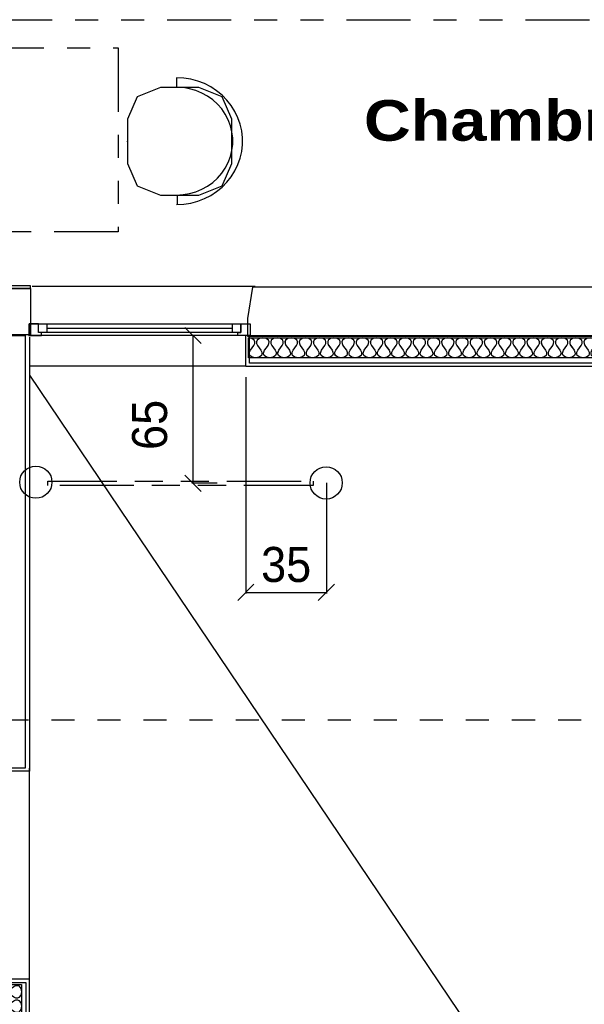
# Model space of a CAD drawing. Header units: millimetres. Extents: x -15 to 127, y -65 to 67.
# Tile 223 of 256: x 20.18 to 22.63, y 19.29 to 23.56. Entities that reach past the tile are written whole.
import ezdxf

# ---------------------------------------------------------------- set-up
doc = ezdxf.new("R2010")
doc.units = ezdxf.units.MM
doc.header["$MEASUREMENT"] = 0
for name, pattern in [('PC_DASH_1', [0.638889, 0.277778, -0.083333, 0.055556, -0.083333, 0.055556, -0.083333]), ('PC_DASH_3', [0.055556, 0.027778, -0.027778]), ('PC_DASH_5', [0.069444, 0.027778, -0.041667])]:
    doc.linetypes.add(name, pattern=pattern)
doc.layers.add('structure rdc', color=7, linetype='Continuous')
doc.styles.get("Standard").update_dxf_attribs({"font": 'BKANT.TTF'})

# ---------------------------------------------------------------- blocks, each defined once
blk = doc.blocks.new('PD_8871')
at = {"layer": 'structure rdc', "color": 0}
for points in [[(23.8836, -24.2133), (21.1943, -24.2133), (21.1943, -24.1254), (23.8836, -24.1254), (23.8836, -24.2133)], [(22.6531, -24.1364), (22.6509, -24.1426), (22.6514, -24.1501), (22.6551, -24.1591)], [(22.6617, -24.2105), (22.6471, -24.2133), (22.6325, -24.2105), (22.6222, -24.2023), (22.62, -24.1961), (22.6204, -24.1886), (22.6242, -24.1796), (22.6317, -24.1693), (22.6391, -24.1591), (22.6429, -24.1501), (22.6434, -24.1426), (22.6412, -24.1364), (22.6308, -24.1282), (22.6162, -24.1254), (22.6016, -24.1282), (22.5912, -24.1364), (22.589, -24.1426), (22.5895, -24.1501), (22.5933, -24.1591), (22.6007, -24.1693), (22.6082, -24.1796), (22.612, -24.1886), (22.6124, -24.1961), (22.6102, -24.2023), (22.5999, -24.2105), (22.5853, -24.2133), (22.5707, -24.2105), (22.5603, -24.2023), (22.5581, -24.1961), (22.5586, -24.1886), (22.5623, -24.1796), (22.5698, -24.1693), (22.5773, -24.1591), (22.581, -24.1501), (22.5815, -24.1426), (22.5793, -24.1364), (22.569, -24.1282), (22.5544, -24.1254), (22.5397, -24.1282), (22.5294, -24.1364), (22.5272, -24.1426), (22.5277, -24.1501), (22.5314, -24.1591), (22.5389, -24.1693), (22.5464, -24.1796), (22.5501, -24.1886), (22.5506, -24.1961), (22.5484, -24.2023), (22.5381, -24.2105), (22.5235, -24.2133), (22.5088, -24.2105), (22.4985, -24.2023), (22.4963, -24.1961), (22.4968, -24.1886), (22.5005, -24.1796), (22.508, -24.1693), (22.5155, -24.1591), (22.5192, -24.1501), (22.5197, -24.1426), (22.5175, -24.1364), (22.5072, -24.1282), (22.4926, -24.1254), (22.4779, -24.1282), (22.4676, -24.1364), (22.4654, -24.1426), (22.4659, -24.1501), (22.4696, -24.1591), (22.4771, -24.1693), (22.4846, -24.1796), (22.4883, -24.1886), (22.4888, -24.1961), (22.4866, -24.2023), (22.4763, -24.2105), (22.4616, -24.2133), (22.447, -24.2105), (22.4367, -24.2023), (22.4345, -24.1961), (22.435, -24.1886), (22.4387, -24.1796), (22.4462, -24.1693), (22.4537, -24.1591), (22.4574, -24.1501), (22.4579, -24.1426), (22.4557, -24.1364), (22.4454, -24.1282), (22.4307, -24.1254), (22.4161, -24.1282), (22.4058, -24.1364), (22.4036, -24.1426), (22.4041, -24.1501), (22.4078, -24.1591), (22.4153, -24.1693), (22.4228, -24.1796), (22.4265, -24.1886), (22.427, -24.1961), (22.4248, -24.2023), (22.4145, -24.2105), (22.3998, -24.2133), (22.3852, -24.2105), (22.3749, -24.2023), (22.3727, -24.1961), (22.3732, -24.1886), (22.3769, -24.1796), (22.3844, -24.1693), (22.3919, -24.1591), (22.3956, -24.1501), (22.3961, -24.1426), (22.3939, -24.1364), (22.3835, -24.1282), (22.3689, -24.1254), (22.3543, -24.1282), (22.344, -24.1364), (22.3418, -24.1426), (22.3422, -24.1501), (22.346, -24.1591), (22.3535, -24.1693), (22.3609, -24.1796), (22.3647, -24.1886), (22.3652, -24.1961), (22.363, -24.2023), (22.3526, -24.2105), (22.338, -24.2133), (22.3234, -24.2105), (22.313, -24.2023), (22.3108, -24.1961), (22.3113, -24.1886), (22.3151, -24.1796), (22.3225, -24.1693), (22.33, -24.1591), (22.3338, -24.1501), (22.3342, -24.1426), (22.332, -24.1364), (22.3217, -24.1282), (22.3071, -24.1254), (22.2925, -24.1282), (22.2821, -24.1364), (22.2799, -24.1426), (22.2804, -24.1501), (22.2841, -24.1591), (22.2916, -24.1693), (22.2991, -24.1796), (22.3028, -24.1886), (22.3033, -24.1961), (22.3011, -24.2023), (22.2908, -24.2105), (22.2762, -24.2133), (22.2615, -24.2105), (22.2512, -24.2023), (22.249, -24.1961), (22.2495, -24.1886), (22.2532, -24.1796), (22.2607, -24.1693), (22.2682, -24.1591), (22.2719, -24.1501), (22.2724, -24.1426), (22.2702, -24.1364), (22.2599, -24.1282), (22.2453, -24.1254), (22.2306, -24.1282), (22.2203, -24.1364), (22.2181, -24.1426), (22.2186, -24.1501), (22.2223, -24.1591), (22.2298, -24.1693), (22.2373, -24.1796), (22.241, -24.1886), (22.2415, -24.1961), (22.2393, -24.2023), (22.229, -24.2105), (22.2144, -24.2133), (22.1997, -24.2105), (22.1894, -24.2023), (22.1872, -24.1961), (22.1877, -24.1886), (22.1914, -24.1796), (22.1989, -24.1693), (22.2064, -24.1591), (22.2101, -24.1501), (22.2106, -24.1426), (22.2084, -24.1364), (22.1981, -24.1282), (22.1834, -24.1254), (22.1688, -24.1282), (22.1585, -24.1364), (22.1563, -24.1426), (22.1568, -24.1501), (22.1605, -24.1591), (22.168, -24.1693), (22.1755, -24.1796), (22.1792, -24.1886), (22.1797, -24.1961), (22.1775, -24.2023), (22.1672, -24.2105), (22.1525, -24.2133), (22.1379, -24.2105), (22.1276, -24.2023), (22.1254, -24.1961), (22.1259, -24.1886), (22.1296, -24.1796), (22.1371, -24.1693), (22.1446, -24.1591), (22.1483, -24.1501), (22.1488, -24.1426), (22.1466, -24.1364), (22.1363, -24.1282), (22.1216, -24.1254), (22.107, -24.1282), (22.0967, -24.1364), (22.0945, -24.1426), (22.095, -24.1501), (22.0987, -24.1591), (22.1062, -24.1693), (22.1137, -24.1796), (22.1174, -24.1886), (22.1179, -24.1961), (22.1157, -24.2023), (22.1053, -24.2105), (22.0907, -24.2133), (22.0761, -24.2105), (22.0658, -24.2023), (22.0636, -24.1961), (22.064, -24.1886), (22.0678, -24.1796), (22.0753, -24.1693), (22.0827, -24.1591), (22.0865, -24.1501), (22.087, -24.1426), (22.0848, -24.1364), (22.0744, -24.1282), (22.0598, -24.1254), (22.0452, -24.1282), (22.0348, -24.1364), (22.0326, -24.1426), (22.0331, -24.1501), (22.0369, -24.1591), (22.0443, -24.1693), (22.0518, -24.1796), (22.0556, -24.1886), (22.056, -24.1961), (22.0538, -24.2023), (22.0435, -24.2105), (22.0289, -24.2133), (22.0143, -24.2105), (22.0039, -24.2023), (22.0017, -24.1961), (22.0022, -24.1886), (22.0059, -24.1796), (22.0134, -24.1693), (22.0209, -24.1591), (22.0246, -24.1501), (22.0251, -24.1426), (22.0229, -24.1364), (22.0126, -24.1282), (21.998, -24.1254), (21.9833, -24.1282), (21.973, -24.1364), (21.9708, -24.1426), (21.9713, -24.1501), (21.975, -24.1591), (21.9825, -24.1693), (21.99, -24.1796), (21.9937, -24.1886), (21.9942, -24.1961), (21.992, -24.2023), (21.9817, -24.2105), (21.9671, -24.2133), (21.9524, -24.2105), (21.9421, -24.2023), (21.9399, -24.1961), (21.9404, -24.1886), (21.9441, -24.1796), (21.9516, -24.1693), (21.9591, -24.1591), (21.9628, -24.1501), (21.9633, -24.1426), (21.9611, -24.1364), (21.9508, -24.1282), (21.9362, -24.1254), (21.9215, -24.1282), (21.9112, -24.1364), (21.909, -24.1426), (21.9095, -24.1501), (21.9132, -24.1591), (21.9207, -24.1693), (21.9282, -24.1796), (21.9319, -24.1886), (21.9324, -24.1961), (21.9302, -24.2023), (21.9199, -24.2105), (21.9052, -24.2133), (21.8906, -24.2105), (21.8803, -24.2023), (21.8781, -24.1961), (21.8786, -24.1886), (21.8823, -24.1796), (21.8898, -24.1693), (21.8973, -24.1591), (21.901, -24.1501), (21.9015, -24.1426), (21.8993, -24.1364), (21.889, -24.1282), (21.8743, -24.1254), (21.8597, -24.1282), (21.8494, -24.1364), (21.8472, -24.1426), (21.8477, -24.1501), (21.8514, -24.1591), (21.8589, -24.1693), (21.8664, -24.1796), (21.8701, -24.1886), (21.8706, -24.1961), (21.8684, -24.2023), (21.8581, -24.2105), (21.8434, -24.2133), (21.8288, -24.2105), (21.8185, -24.2023), (21.8163, -24.1961), (21.8168, -24.1886), (21.8205, -24.1796), (21.828, -24.1693), (21.8355, -24.1591), (21.8392, -24.1501), (21.8397, -24.1426), (21.8375, -24.1364), (21.8271, -24.1282), (21.8125, -24.1254), (21.7979, -24.1282), (21.7876, -24.1364), (21.7854, -24.1426), (21.7858, -24.1501), (21.7896, -24.1591), (21.7971, -24.1693), (21.8045, -24.1796), (21.8083, -24.1886), (21.8088, -24.1961), (21.8066, -24.2023), (21.7962, -24.2105), (21.7816, -24.2133), (21.767, -24.2105), (21.7566, -24.2023), (21.7544, -24.1961), (21.7549, -24.1886), (21.7587, -24.1796), (21.7661, -24.1693), (21.7736, -24.1591), (21.7774, -24.1501), (21.7778, -24.1426), (21.7756, -24.1364), (21.7653, -24.1282), (21.7507, -24.1254), (21.7361, -24.1282), (21.7257, -24.1364), (21.7235, -24.1426), (21.724, -24.1501), (21.7277, -24.1591), (21.7352, -24.1693), (21.7427, -24.1796), (21.7464, -24.1886), (21.7469, -24.1961), (21.7447, -24.2023), (21.7344, -24.2105), (21.7198, -24.2133), (21.7051, -24.2105), (21.6948, -24.2023), (21.6926, -24.1961), (21.6931, -24.1886), (21.6968, -24.1796), (21.7043, -24.1693), (21.7118, -24.1591), (21.7155, -24.1501), (21.716, -24.1426), (21.7138, -24.1364), (21.7035, -24.1282), (21.6889, -24.1254), (21.6742, -24.1282), (21.6639, -24.1364), (21.6617, -24.1426), (21.6622, -24.1501), (21.6659, -24.1591), (21.6734, -24.1693), (21.6809, -24.1796), (21.6846, -24.1886), (21.6851, -24.1961), (21.6829, -24.2023), (21.6726, -24.2105), (21.658, -24.2133), (21.6433, -24.2105), (21.633, -24.2023), (21.6308, -24.1961), (21.6313, -24.1886), (21.635, -24.1796), (21.6425, -24.1693), (21.65, -24.1591), (21.6537, -24.1501), (21.6542, -24.1426), (21.652, -24.1364), (21.6417, -24.1282), (21.627, -24.1254), (21.6124, -24.1282), (21.6021, -24.1364), (21.5999, -24.1426), (21.6004, -24.1501), (21.6041, -24.1591), (21.6116, -24.1693), (21.6191, -24.1796), (21.6228, -24.1886), (21.6233, -24.1961), (21.6211, -24.2023), (21.6108, -24.2105), (21.5961, -24.2133), (21.5815, -24.2105), (21.5712, -24.2023), (21.569, -24.1961), (21.5695, -24.1886), (21.5732, -24.1796), (21.5807, -24.1693), (21.5882, -24.1591), (21.5919, -24.1501), (21.5924, -24.1426), (21.5902, -24.1364), (21.5798, -24.1282), (21.5652, -24.1254), (21.5506, -24.1282), (21.5403, -24.1364), (21.5381, -24.1426), (21.5386, -24.1501), (21.5423, -24.1591), (21.5498, -24.1693), (21.5573, -24.1796), (21.561, -24.1886), (21.5615, -24.1961), (21.5593, -24.2023), (21.5489, -24.2105), (21.5343, -24.2133), (21.5197, -24.2105), (21.5094, -24.2023), (21.5071, -24.1961), (21.5076, -24.1886), (21.5114, -24.1796), (21.5189, -24.1693), (21.5263, -24.1591), (21.5301, -24.1501), (21.5306, -24.1426), (21.5284, -24.1364), (21.518, -24.1282), (21.5034, -24.1254), (21.4888, -24.1282), (21.4784, -24.1364), (21.4762, -24.1426), (21.4767, -24.1501), (21.4804, -24.1591), (21.4879, -24.1693), (21.4954, -24.1796), (21.4991, -24.1886), (21.4996, -24.1961), (21.4974, -24.2023), (21.4871, -24.2105), (21.4725, -24.2133), (21.4579, -24.2105), (21.4475, -24.2023), (21.4453, -24.1961), (21.4458, -24.1886), (21.4495, -24.1796), (21.457, -24.1693), (21.4645, -24.1591), (21.4682, -24.1501), (21.4687, -24.1426), (21.4665, -24.1364), (21.4562, -24.1282), (21.4416, -24.1254), (21.4269, -24.1282), (21.4166, -24.1364), (21.4144, -24.1426), (21.4149, -24.1501), (21.4186, -24.1591), (21.4261, -24.1693), (21.4336, -24.1796), (21.4373, -24.1886), (21.4378, -24.1961), (21.4356, -24.2023), (21.4253, -24.2105), (21.4107, -24.2133), (21.396, -24.2105), (21.3857, -24.2023), (21.3835, -24.1961), (21.384, -24.1886), (21.3877, -24.1796), (21.3952, -24.1693), (21.4027, -24.1591), (21.4064, -24.1501), (21.4069, -24.1426), (21.4047, -24.1364), (21.3944, -24.1282), (21.3797, -24.1254), (21.3651, -24.1282), (21.3548, -24.1364), (21.3526, -24.1426), (21.3531, -24.1501), (21.3568, -24.1591), (21.3643, -24.1693), (21.3718, -24.1796), (21.3755, -24.1886), (21.376, -24.1961), (21.3738, -24.2023), (21.3635, -24.2105), (21.3488, -24.2133), (21.3342, -24.2105), (21.3239, -24.2023), (21.3217, -24.1961), (21.3222, -24.1886), (21.3259, -24.1796), (21.3334, -24.1693), (21.3409, -24.1591), (21.3446, -24.1501), (21.3451, -24.1426), (21.3429, -24.1364), (21.3326, -24.1282), (21.3179, -24.1254), (21.3033, -24.1282), (21.293, -24.1364), (21.2908, -24.1426), (21.2913, -24.1501), (21.295, -24.1591), (21.3025, -24.1693), (21.31, -24.1796), (21.3137, -24.1886), (21.3142, -24.1961), (21.312, -24.2023), (21.3016, -24.2105), (21.287, -24.2133), (21.2724, -24.2105), (21.2621, -24.2023), (21.2599, -24.1961), (21.2603, -24.1886), (21.2641, -24.1796), (21.2716, -24.1693), (21.279, -24.1591), (21.2828, -24.1501), (21.2833, -24.1426), (21.2811, -24.1364), (21.2707, -24.1282), (21.2561, -24.1254), (21.2415, -24.1282), (21.2311, -24.1364), (21.2289, -24.1426), (21.2294, -24.1501), (21.2332, -24.1591), (21.2406, -24.1693), (21.2481, -24.1796), (21.2519, -24.1886), (21.2523, -24.1961), (21.2501, -24.2023), (21.2398, -24.2105), (21.2252, -24.2133), (21.2106, -24.2105), (21.2002, -24.2023), (21.198, -24.1961), (21.1985, -24.1886), (21.2022, -24.1796), (21.2097, -24.1693), (21.2172, -24.1591), (21.2209, -24.1501), (21.2214, -24.1426), (21.2192, -24.1364), (21.2089, -24.1282), (21.1943, -24.1254)]]:
    blk.add_lwpolyline(points, dxfattribs=at)
blk = doc.blocks.new('PD_8872')
at = {"layer": 'structure rdc', "color": 0}
for p, q in [((21.1825, -24.2508), (21.1825, -24.1158)), ((23.9074, -24.2508), (21.1825, -24.2508))]:
    blk.add_line(p, q, dxfattribs=at)
blk = doc.blocks.new('PD_9334')
at = {"layer": 'structure rdc', "color": 0}
for p, q in [((20.9175, -24.0807), (20.988, -24.1512)), ((20.9527, -24.116), (20.9527, -24.7573)), ((20.988, -24.7926), (20.9175, -24.7221))]:
    blk.add_line(p, q, dxfattribs=at)
at = {"layer": 'structure rdc', "color": 0, "insert": (20.6882, -24.5039), "char_height": 0.152135, "width": 0.229306, "attachment_point": 2, "rotation": 90}
blk.add_mtext('{\\fHelvetica|b0|i0|c0|p0;\\W0.92;65}', dxfattribs=at)
blk = doc.blocks.new('PD_9335')
at = {"layer": 'structure rdc', "color": 0}
for p, q in [((21.1472, -25.2664), (21.2178, -25.1958)), ((21.5678, -25.1958), (21.4972, -25.2664)), ((21.1825, -25.2311), (21.5325, -25.2311))]:
    blk.add_line(p, q, dxfattribs=at)
at = {"layer": 'structure rdc', "color": 0, "insert": (21.3575, -25.0338), "char_height": 0.152135, "width": 0.229306, "attachment_point": 2}
blk.add_mtext('{\\fHelvetica|b0|i0|c0|p0;\\W0.92;35}', dxfattribs=at)
blk = doc.blocks.new('PD_4629')
at = {"layer": 'structure rdc', "color": 0}
for points in [[(20.5557, -3.9122), (20.5557, -3.8992), (20.905, -3.8992), (20.905, -3.9122), (20.5557, -3.9122)], [(20.5564, -4.1122), (20.5564, -3.9122), (20.9057, -3.9122), (20.9057, -4.1122), (20.5564, -4.1122)]]:
    blk.add_lwpolyline(points, dxfattribs=at)
blk = doc.blocks.new('PD_4631')
at = {"layer": 'structure rdc', "color": 0}
for p, q in [((20.9008, -4.1235), (20.9008, -6.0068)), ((20.9008, -6.0068), (20.7658, -6.0068))]:
    blk.add_line(p, q, dxfattribs=at)
blk = doc.blocks.new('PD_4637')
at = {"layer": 'structure rdc', "color": 0}
for points in [[(24.5421, -4.2133), (21.8528, -4.2133), (21.8528, -4.1254), (24.5421, -4.1254), (24.5421, -4.2133)], [(24.5421, -4.2133), (24.5275, -4.2105), (24.5172, -4.2023), (24.515, -4.1961), (24.5155, -4.1886), (24.5192, -4.1796), (24.5267, -4.1693), (24.5342, -4.1591), (24.5379, -4.1501), (24.5384, -4.1426), (24.5362, -4.1364), (24.5258, -4.1282), (24.5112, -4.1254), (24.4966, -4.1282), (24.4863, -4.1364), (24.4841, -4.1426), (24.4845, -4.1501), (24.4883, -4.1591), (24.4958, -4.1693), (24.5032, -4.1796), (24.507, -4.1886), (24.5075, -4.1961), (24.5053, -4.2023), (24.4949, -4.2105), (24.4803, -4.2133), (24.4657, -4.2105), (24.4553, -4.2023), (24.4531, -4.1961), (24.4536, -4.1886), (24.4574, -4.1796), (24.4648, -4.1693), (24.4723, -4.1591), (24.4761, -4.1501), (24.4765, -4.1426), (24.4743, -4.1364), (24.464, -4.1282), (24.4494, -4.1254), (24.4348, -4.1282), (24.4244, -4.1364), (24.4222, -4.1426), (24.4227, -4.1501), (24.4264, -4.1591), (24.4339, -4.1693), (24.4414, -4.1796), (24.4451, -4.1886), (24.4456, -4.1961), (24.4434, -4.2023), (24.4331, -4.2105), (24.4185, -4.2133), (24.4038, -4.2105), (24.3935, -4.2023), (24.3913, -4.1961), (24.3918, -4.1886), (24.3955, -4.1796), (24.403, -4.1693), (24.4105, -4.1591), (24.4142, -4.1501), (24.4147, -4.1426), (24.4125, -4.1364), (24.4022, -4.1282), (24.3876, -4.1254), (24.3729, -4.1282), (24.3626, -4.1364), (24.3604, -4.1426), (24.3609, -4.1501), (24.3646, -4.1591), (24.3721, -4.1693), (24.3796, -4.1796), (24.3833, -4.1886), (24.3838, -4.1961), (24.3816, -4.2023), (24.3713, -4.2105), (24.3567, -4.2133), (24.342, -4.2105), (24.3317, -4.2023), (24.3295, -4.1961), (24.33, -4.1886), (24.3337, -4.1796), (24.3412, -4.1693), (24.3487, -4.1591), (24.3524, -4.1501), (24.3529, -4.1426), (24.3507, -4.1364), (24.3404, -4.1282), (24.3257, -4.1254), (24.3111, -4.1282), (24.3008, -4.1364), (24.2986, -4.1426), (24.2991, -4.1501), (24.3028, -4.1591), (24.3103, -4.1693), (24.3178, -4.1796), (24.3215, -4.1886), (24.322, -4.1961), (24.3198, -4.2023), (24.3095, -4.2105), (24.2948, -4.2133), (24.2802, -4.2105), (24.2699, -4.2023), (24.2677, -4.1961), (24.2682, -4.1886), (24.2719, -4.1796), (24.2794, -4.1693), (24.2869, -4.1591), (24.2906, -4.1501), (24.2911, -4.1426), (24.2889, -4.1364), (24.2785, -4.1282), (24.2639, -4.1254), (24.2493, -4.1282), (24.239, -4.1364), (24.2368, -4.1426), (24.2373, -4.1501), (24.241, -4.1591), (24.2485, -4.1693), (24.256, -4.1796), (24.2597, -4.1886), (24.2602, -4.1961), (24.258, -4.2023), (24.2476, -4.2105), (24.233, -4.2133), (24.2184, -4.2105), (24.2081, -4.2023), (24.2058, -4.1961), (24.2063, -4.1886), (24.2101, -4.1796), (24.2176, -4.1693), (24.225, -4.1591), (24.2288, -4.1501), (24.2293, -4.1426), (24.2271, -4.1364), (24.2167, -4.1282), (24.2021, -4.1254), (24.1875, -4.1282), (24.1771, -4.1364), (24.1749, -4.1426), (24.1754, -4.1501), (24.1791, -4.1591), (24.1866, -4.1693), (24.1941, -4.1796), (24.1978, -4.1886), (24.1983, -4.1961), (24.1961, -4.2023), (24.1858, -4.2105), (24.1712, -4.2133), (24.1566, -4.2105), (24.1462, -4.2023), (24.144, -4.1961), (24.1445, -4.1886), (24.1482, -4.1796), (24.1557, -4.1693), (24.1632, -4.1591), (24.1669, -4.1501), (24.1674, -4.1426), (24.1652, -4.1364), (24.1549, -4.1282), (24.1403, -4.1254), (24.1256, -4.1282), (24.1153, -4.1364), (24.1131, -4.1426), (24.1136, -4.1501), (24.1173, -4.1591), (24.1248, -4.1693), (24.1323, -4.1796), (24.136, -4.1886), (24.1365, -4.1961), (24.1343, -4.2023), (24.124, -4.2105), (24.1094, -4.2133), (24.0947, -4.2105), (24.0844, -4.2023), (24.0822, -4.1961), (24.0827, -4.1886), (24.0864, -4.1796), (24.0939, -4.1693), (24.1014, -4.1591), (24.1051, -4.1501), (24.1056, -4.1426), (24.1034, -4.1364), (24.0931, -4.1282), (24.0784, -4.1254), (24.0638, -4.1282), (24.0535, -4.1364), (24.0513, -4.1426), (24.0518, -4.1501), (24.0555, -4.1591), (24.063, -4.1693), (24.0705, -4.1796), (24.0742, -4.1886), (24.0747, -4.1961), (24.0725, -4.2023), (24.0622, -4.2105), (24.0475, -4.2133), (24.0329, -4.2105), (24.0226, -4.2023), (24.0204, -4.1961), (24.0209, -4.1886), (24.0246, -4.1796), (24.0321, -4.1693), (24.0396, -4.1591), (24.0433, -4.1501), (24.0438, -4.1426), (24.0416, -4.1364), (24.0313, -4.1282), (24.0166, -4.1254), (24.002, -4.1282), (23.9917, -4.1364), (23.9895, -4.1426), (23.99, -4.1501), (23.9937, -4.1591), (24.0012, -4.1693), (24.0087, -4.1796), (24.0124, -4.1886), (24.0129, -4.1961), (24.0107, -4.2023), (24.0003, -4.2105), (23.9857, -4.2133), (23.9711, -4.2105), (23.9608, -4.2023), (23.9586, -4.1961), (23.959, -4.1886), (23.9628, -4.1796), (23.9703, -4.1693), (23.9777, -4.1591), (23.9815, -4.1501), (23.982, -4.1426), (23.9798, -4.1364), (23.9694, -4.1282), (23.9548, -4.1254), (23.9402, -4.1282), (23.9298, -4.1364), (23.9276, -4.1426), (23.9281, -4.1501), (23.9319, -4.1591), (23.9393, -4.1693), (23.9468, -4.1796), (23.9506, -4.1886), (23.951, -4.1961), (23.9488, -4.2023), (23.9385, -4.2105), (23.9239, -4.2133), (23.9093, -4.2105), (23.8989, -4.2023), (23.8967, -4.1961), (23.8972, -4.1886), (23.9009, -4.1796), (23.9084, -4.1693), (23.9159, -4.1591), (23.9196, -4.1501), (23.9201, -4.1426), (23.9179, -4.1364), (23.9076, -4.1282), (23.893, -4.1254), (23.8784, -4.1282), (23.868, -4.1364), (23.8658, -4.1426), (23.8663, -4.1501), (23.87, -4.1591), (23.8775, -4.1693), (23.885, -4.1796), (23.8887, -4.1886), (23.8892, -4.1961), (23.887, -4.2023), (23.8767, -4.2105), (23.8621, -4.2133), (23.8474, -4.2105), (23.8371, -4.2023), (23.8349, -4.1961), (23.8354, -4.1886), (23.8391, -4.1796), (23.8466, -4.1693), (23.8541, -4.1591), (23.8578, -4.1501), (23.8583, -4.1426), (23.8561, -4.1364), (23.8458, -4.1282), (23.8312, -4.1254), (23.8165, -4.1282), (23.8062, -4.1364), (23.804, -4.1426), (23.8045, -4.1501), (23.8082, -4.1591), (23.8157, -4.1693), (23.8232, -4.1796), (23.8269, -4.1886), (23.8274, -4.1961), (23.8252, -4.2023), (23.8149, -4.2105), (23.8002, -4.2133), (23.7856, -4.2105), (23.7753, -4.2023), (23.7731, -4.1961), (23.7736, -4.1886), (23.7773, -4.1796), (23.7848, -4.1693), (23.7923, -4.1591), (23.796, -4.1501), (23.7965, -4.1426), (23.7943, -4.1364), (23.784, -4.1282), (23.7693, -4.1254), (23.7547, -4.1282), (23.7444, -4.1364), (23.7422, -4.1426), (23.7427, -4.1501), (23.7464, -4.1591), (23.7539, -4.1693), (23.7614, -4.1796), (23.7651, -4.1886), (23.7656, -4.1961), (23.7634, -4.2023), (23.7531, -4.2105), (23.7384, -4.2133), (23.7238, -4.2105), (23.7135, -4.2023), (23.7113, -4.1961), (23.7118, -4.1886), (23.7155, -4.1796), (23.723, -4.1693), (23.7305, -4.1591), (23.7342, -4.1501), (23.7347, -4.1426), (23.7325, -4.1364), (23.7221, -4.1282), (23.7075, -4.1254), (23.6929, -4.1282), (23.6826, -4.1364), (23.6804, -4.1426), (23.6808, -4.1501), (23.6846, -4.1591), (23.6921, -4.1693), (23.6995, -4.1796), (23.7033, -4.1886), (23.7038, -4.1961), (23.7016, -4.2023), (23.6912, -4.2105), (23.6766, -4.2133), (23.662, -4.2105), (23.6516, -4.2023), (23.6494, -4.1961), (23.6499, -4.1886), (23.6537, -4.1796), (23.6611, -4.1693), (23.6686, -4.1591), (23.6724, -4.1501), (23.6728, -4.1426), (23.6706, -4.1364), (23.6603, -4.1282), (23.6457, -4.1254), (23.6311, -4.1282), (23.6207, -4.1364), (23.6185, -4.1426), (23.619, -4.1501), (23.6227, -4.1591), (23.6302, -4.1693), (23.6377, -4.1796), (23.6414, -4.1886), (23.6419, -4.1961), (23.6397, -4.2023), (23.6294, -4.2105), (23.6148, -4.2133), (23.6001, -4.2105), (23.5898, -4.2023), (23.5876, -4.1961), (23.5881, -4.1886), (23.5918, -4.1796), (23.5993, -4.1693), (23.6068, -4.1591), (23.6105, -4.1501), (23.611, -4.1426), (23.6088, -4.1364), (23.5985, -4.1282), (23.5839, -4.1254), (23.5692, -4.1282), (23.5589, -4.1364), (23.5567, -4.1426), (23.5572, -4.1501), (23.5609, -4.1591), (23.5684, -4.1693), (23.5759, -4.1796), (23.5796, -4.1886), (23.5801, -4.1961), (23.5779, -4.2023), (23.5676, -4.2105), (23.553, -4.2133), (23.5383, -4.2105), (23.528, -4.2023), (23.5258, -4.1961), (23.5263, -4.1886), (23.53, -4.1796), (23.5375, -4.1693), (23.545, -4.1591), (23.5487, -4.1501), (23.5492, -4.1426), (23.547, -4.1364), (23.5367, -4.1282), (23.522, -4.1254), (23.5074, -4.1282), (23.4971, -4.1364), (23.4949, -4.1426), (23.4954, -4.1501), (23.4991, -4.1591), (23.5066, -4.1693), (23.5141, -4.1796), (23.5178, -4.1886), (23.5183, -4.1961), (23.5161, -4.2023), (23.5058, -4.2105), (23.4911, -4.2133), (23.4765, -4.2105), (23.4662, -4.2023), (23.464, -4.1961), (23.4645, -4.1886), (23.4682, -4.1796), (23.4757, -4.1693), (23.4832, -4.1591), (23.4869, -4.1501), (23.4874, -4.1426), (23.4852, -4.1364), (23.4749, -4.1282), (23.4602, -4.1254), (23.4456, -4.1282), (23.4353, -4.1364), (23.4331, -4.1426), (23.4336, -4.1501), (23.4373, -4.1591), (23.4448, -4.1693), (23.4523, -4.1796), (23.456, -4.1886), (23.4565, -4.1961), (23.4543, -4.2023), (23.4439, -4.2105), (23.4293, -4.2133), (23.4147, -4.2105), (23.4044, -4.2023), (23.4022, -4.1961), (23.4026, -4.1886), (23.4064, -4.1796), (23.4139, -4.1693), (23.4213, -4.1591), (23.4251, -4.1501), (23.4256, -4.1426), (23.4234, -4.1364), (23.413, -4.1282), (23.3984, -4.1254), (23.3838, -4.1282), (23.3734, -4.1364), (23.3712, -4.1426), (23.3717, -4.1501), (23.3755, -4.1591), (23.3829, -4.1693), (23.3904, -4.1796), (23.3942, -4.1886), (23.3946, -4.1961), (23.3924, -4.2023), (23.3821, -4.2105), (23.3675, -4.2133), (23.3529, -4.2105), (23.3425, -4.2023), (23.3403, -4.1961), (23.3408, -4.1886), (23.3445, -4.1796), (23.352, -4.1693), (23.3595, -4.1591), (23.3632, -4.1501), (23.3637, -4.1426), (23.3615, -4.1364), (23.3512, -4.1282), (23.3366, -4.1254), (23.3219, -4.1282), (23.3116, -4.1364), (23.3094, -4.1426), (23.3099, -4.1501), (23.3136, -4.1591), (23.3211, -4.1693), (23.3286, -4.1796), (23.3323, -4.1886), (23.3328, -4.1961), (23.3306, -4.2023), (23.3203, -4.2105), (23.3057, -4.2133), (23.291, -4.2105), (23.2807, -4.2023), (23.2785, -4.1961), (23.279, -4.1886), (23.2827, -4.1796), (23.2902, -4.1693), (23.2977, -4.1591), (23.3014, -4.1501), (23.3019, -4.1426), (23.2997, -4.1364), (23.2894, -4.1282), (23.2748, -4.1254), (23.2601, -4.1282), (23.2498, -4.1364), (23.2476, -4.1426), (23.2481, -4.1501), (23.2518, -4.1591), (23.2593, -4.1693), (23.2668, -4.1796), (23.2705, -4.1886), (23.271, -4.1961), (23.2688, -4.2023), (23.2585, -4.2105), (23.2438, -4.2133), (23.2292, -4.2105), (23.2189, -4.2023), (23.2167, -4.1961), (23.2172, -4.1886), (23.2209, -4.1796), (23.2284, -4.1693), (23.2359, -4.1591), (23.2396, -4.1501), (23.2401, -4.1426), (23.2379, -4.1364), (23.2276, -4.1282), (23.2129, -4.1254), (23.1983, -4.1282), (23.188, -4.1364), (23.1858, -4.1426), (23.1863, -4.1501), (23.19, -4.1591), (23.1975, -4.1693), (23.205, -4.1796), (23.2087, -4.1886), (23.2092, -4.1961), (23.207, -4.2023), (23.1967, -4.2105), (23.182, -4.2133), (23.1674, -4.2105), (23.1571, -4.2023), (23.1549, -4.1961), (23.1554, -4.1886), (23.1591, -4.1796), (23.1666, -4.1693), (23.1741, -4.1591), (23.1778, -4.1501), (23.1783, -4.1426), (23.1761, -4.1364), (23.1657, -4.1282), (23.1511, -4.1254), (23.1365, -4.1282), (23.1262, -4.1364), (23.124, -4.1426), (23.1244, -4.1501), (23.1282, -4.1591), (23.1357, -4.1693), (23.1431, -4.1796), (23.1469, -4.1886), (23.1474, -4.1961), (23.1452, -4.2023), (23.1348, -4.2105), (23.1202, -4.2133), (23.1056, -4.2105), (23.0952, -4.2023), (23.093, -4.1961), (23.0935, -4.1886), (23.0973, -4.1796), (23.1047, -4.1693), (23.1122, -4.1591), (23.116, -4.1501), (23.1164, -4.1426), (23.1142, -4.1364), (23.1039, -4.1282), (23.0893, -4.1254), (23.0747, -4.1282), (23.0643, -4.1364), (23.0621, -4.1426), (23.0626, -4.1501), (23.0663, -4.1591), (23.0738, -4.1693), (23.0813, -4.1796), (23.085, -4.1886), (23.0855, -4.1961), (23.0833, -4.2023), (23.073, -4.2105), (23.0584, -4.2133), (23.0437, -4.2105), (23.0334, -4.2023), (23.0312, -4.1961), (23.0317, -4.1886), (23.0354, -4.1796), (23.0429, -4.1693), (23.0504, -4.1591), (23.0541, -4.1501), (23.0546, -4.1426), (23.0524, -4.1364), (23.0421, -4.1282), (23.0275, -4.1254), (23.0128, -4.1282), (23.0025, -4.1364), (23.0003, -4.1426), (23.0008, -4.1501), (23.0045, -4.1591), (23.012, -4.1693), (23.0195, -4.1796), (23.0232, -4.1886), (23.0237, -4.1961), (23.0215, -4.2023), (23.0112, -4.2105), (22.9966, -4.2133), (22.9819, -4.2105), (22.9716, -4.2023), (22.9694, -4.1961), (22.9699, -4.1886), (22.9736, -4.1796), (22.9811, -4.1693), (22.9886, -4.1591), (22.9923, -4.1501), (22.9928, -4.1426), (22.9906, -4.1364), (22.9803, -4.1282), (22.9656, -4.1254), (22.951, -4.1282), (22.9407, -4.1364), (22.9385, -4.1426), (22.939, -4.1501), (22.9427, -4.1591), (22.9502, -4.1693), (22.9577, -4.1796), (22.9614, -4.1886), (22.9619, -4.1961), (22.9597, -4.2023), (22.9494, -4.2105), (22.9347, -4.2133), (22.9201, -4.2105), (22.9098, -4.2023), (22.9076, -4.1961), (22.9081, -4.1886), (22.9118, -4.1796), (22.9193, -4.1693), (22.9268, -4.1591), (22.9305, -4.1501), (22.931, -4.1426), (22.9288, -4.1364), (22.9185, -4.1282), (22.9038, -4.1254), (22.8892, -4.1282), (22.8789, -4.1364), (22.8767, -4.1426), (22.8772, -4.1501), (22.8809, -4.1591), (22.8884, -4.1693), (22.8959, -4.1796), (22.8996, -4.1886), (22.9001, -4.1961), (22.8979, -4.2023), (22.8875, -4.2105), (22.8729, -4.2133), (22.8583, -4.2105), (22.848, -4.2023), (22.8458, -4.1961), (22.8462, -4.1886), (22.85, -4.1796), (22.8575, -4.1693), (22.8649, -4.1591), (22.8687, -4.1501), (22.8692, -4.1426), (22.867, -4.1364), (22.8566, -4.1282), (22.842, -4.1254), (22.8274, -4.1282), (22.817, -4.1364), (22.8148, -4.1426), (22.8153, -4.1501), (22.8191, -4.1591), (22.8265, -4.1693), (22.834, -4.1796), (22.8378, -4.1886), (22.8382, -4.1961), (22.836, -4.2023), (22.8257, -4.2105), (22.8111, -4.2133), (22.7965, -4.2105), (22.7861, -4.2023), (22.7839, -4.1961), (22.7844, -4.1886), (22.7881, -4.1796), (22.7956, -4.1693), (22.8031, -4.1591), (22.8068, -4.1501), (22.8073, -4.1426), (22.8051, -4.1364), (22.7948, -4.1282), (22.7802, -4.1254), (22.7655, -4.1282), (22.7552, -4.1364), (22.753, -4.1426), (22.7535, -4.1501), (22.7572, -4.1591), (22.7647, -4.1693), (22.7722, -4.1796), (22.7759, -4.1886), (22.7764, -4.1961), (22.7742, -4.2023), (22.7639, -4.2105), (22.7493, -4.2133), (22.7346, -4.2105), (22.7243, -4.2023), (22.7221, -4.1961), (22.7226, -4.1886), (22.7263, -4.1796), (22.7338, -4.1693), (22.7413, -4.1591), (22.745, -4.1501), (22.7455, -4.1426), (22.7433, -4.1364), (22.733, -4.1282), (22.7184, -4.1254), (22.7037, -4.1282), (22.6934, -4.1364), (22.6912, -4.1426), (22.6917, -4.1501), (22.6954, -4.1591), (22.7029, -4.1693), (22.7104, -4.1796), (22.7141, -4.1886), (22.7146, -4.1961), (22.7124, -4.2023), (22.7021, -4.2105), (22.6874, -4.2133), (22.6728, -4.2105), (22.6625, -4.2023), (22.6603, -4.1961), (22.6608, -4.1886), (22.6645, -4.1796), (22.672, -4.1693), (22.6795, -4.1591), (22.6832, -4.1501), (22.6837, -4.1426), (22.6815, -4.1364), (22.6712, -4.1282), (22.6565, -4.1254), (22.6419, -4.1282), (22.6316, -4.1364), (22.6294, -4.1426), (22.6299, -4.1501), (22.6336, -4.1591), (22.6411, -4.1693), (22.6486, -4.1796), (22.6523, -4.1886), (22.6528, -4.1961), (22.6506, -4.2023), (22.6402, -4.2105), (22.6256, -4.2133), (22.611, -4.2105), (22.6007, -4.2023), (22.5985, -4.1961), (22.599, -4.1886), (22.6027, -4.1796), (22.6102, -4.1693), (22.6177, -4.1591), (22.6214, -4.1501), (22.6219, -4.1426), (22.6197, -4.1364), (22.6093, -4.1282), (22.5947, -4.1254), (22.5801, -4.1282), (22.5698, -4.1364), (22.5676, -4.1426), (22.568, -4.1501), (22.5718, -4.1591), (22.5793, -4.1693), (22.5867, -4.1796), (22.5905, -4.1886), (22.591, -4.1961), (22.5888, -4.2023), (22.5784, -4.2105), (22.5638, -4.2133), (22.5492, -4.2105), (22.5388, -4.2023), (22.5366, -4.1961), (22.5371, -4.1886), (22.5409, -4.1796), (22.5483, -4.1693), (22.5558, -4.1591), (22.5596, -4.1501), (22.56, -4.1426), (22.5578, -4.1364), (22.5475, -4.1282), (22.5329, -4.1254), (22.5183, -4.1282), (22.5079, -4.1364), (22.5057, -4.1426), (22.5062, -4.1501), (22.5099, -4.1591), (22.5174, -4.1693), (22.5249, -4.1796), (22.5286, -4.1886), (22.5291, -4.1961), (22.5269, -4.2023), (22.5166, -4.2105), (22.502, -4.2133), (22.4873, -4.2105), (22.477, -4.2023), (22.4748, -4.1961), (22.4753, -4.1886), (22.479, -4.1796), (22.4865, -4.1693), (22.494, -4.1591), (22.4977, -4.1501), (22.4982, -4.1426), (22.496, -4.1364), (22.4857, -4.1282), (22.4711, -4.1254), (22.4564, -4.1282), (22.4461, -4.1364), (22.4439, -4.1426), (22.4444, -4.1501), (22.4481, -4.1591), (22.4556, -4.1693), (22.4631, -4.1796), (22.4668, -4.1886), (22.4673, -4.1961), (22.4651, -4.2023), (22.4548, -4.2105), (22.4402, -4.2133), (22.4255, -4.2105), (22.4152, -4.2023), (22.413, -4.1961), (22.4135, -4.1886), (22.4172, -4.1796), (22.4247, -4.1693), (22.4322, -4.1591), (22.4359, -4.1501), (22.4364, -4.1426), (22.4342, -4.1364), (22.4239, -4.1282), (22.4092, -4.1254), (22.3946, -4.1282), (22.3843, -4.1364), (22.3821, -4.1426), (22.3826, -4.1501), (22.3863, -4.1591), (22.3938, -4.1693), (22.4013, -4.1796), (22.405, -4.1886), (22.4055, -4.1961), (22.4033, -4.2023), (22.393, -4.2105), (22.3783, -4.2133), (22.3637, -4.2105), (22.3534, -4.2023), (22.3512, -4.1961), (22.3517, -4.1886), (22.3554, -4.1796), (22.3629, -4.1693), (22.3704, -4.1591), (22.3741, -4.1501), (22.3746, -4.1426), (22.3724, -4.1364), (22.362, -4.1282), (22.3474, -4.1254), (22.3328, -4.1282), (22.3225, -4.1364), (22.3203, -4.1426), (22.3208, -4.1501), (22.3245, -4.1591), (22.332, -4.1693), (22.3395, -4.1796), (22.3432, -4.1886), (22.3437, -4.1961), (22.3415, -4.2023), (22.3311, -4.2105), (22.3165, -4.2133), (22.3019, -4.2105), (22.2916, -4.2023), (22.2893, -4.1961), (22.2898, -4.1886), (22.2936, -4.1796), (22.3011, -4.1693), (22.3085, -4.1591), (22.3123, -4.1501), (22.3128, -4.1426), (22.3105, -4.1364), (22.3002, -4.1282), (22.2856, -4.1254), (22.271, -4.1282), (22.2606, -4.1364), (22.2584, -4.1426), (22.2589, -4.1501), (22.2626, -4.1591), (22.2701, -4.1693), (22.2776, -4.1796), (22.2813, -4.1886), (22.2818, -4.1961), (22.2796, -4.2023), (22.2693, -4.2105), (22.2547, -4.2133), (22.2401, -4.2105), (22.2297, -4.2023), (22.2275, -4.1961), (22.228, -4.1886), (22.2317, -4.1796), (22.2392, -4.1693), (22.2467, -4.1591), (22.2504, -4.1501), (22.2509, -4.1426), (22.2487, -4.1364), (22.2384, -4.1282), (22.2238, -4.1254), (22.2091, -4.1282), (22.1988, -4.1364), (22.1966, -4.1426), (22.1971, -4.1501), (22.2008, -4.1591), (22.2083, -4.1693), (22.2158, -4.1796), (22.2195, -4.1886), (22.22, -4.1961), (22.2178, -4.2023), (22.2075, -4.2105), (22.1929, -4.2133), (22.1782, -4.2105), (22.1679, -4.2023), (22.1657, -4.1961), (22.1662, -4.1886), (22.1699, -4.1796), (22.1774, -4.1693), (22.1849, -4.1591), (22.1886, -4.1501), (22.1891, -4.1426), (22.1869, -4.1364), (22.1766, -4.1282), (22.1619, -4.1254), (22.1473, -4.1282), (22.137, -4.1364), (22.1348, -4.1426), (22.1353, -4.1501), (22.139, -4.1591), (22.1465, -4.1693), (22.154, -4.1796), (22.1577, -4.1886), (22.1582, -4.1961), (22.156, -4.2023), (22.1457, -4.2105), (22.131, -4.2133), (22.1164, -4.2105), (22.1061, -4.2023), (22.1039, -4.1961), (22.1044, -4.1886), (22.1081, -4.1796), (22.1156, -4.1693), (22.1231, -4.1591), (22.1268, -4.1501), (22.1273, -4.1426), (22.1251, -4.1364), (22.1148, -4.1282), (22.1001, -4.1254), (22.0855, -4.1282), (22.0752, -4.1364), (22.073, -4.1426), (22.0735, -4.1501), (22.0772, -4.1591), (22.0847, -4.1693), (22.0922, -4.1796), (22.0959, -4.1886), (22.0964, -4.1961), (22.0942, -4.2023), (22.0838, -4.2105), (22.0692, -4.2133), (22.0546, -4.2105), (22.0443, -4.2023), (22.0421, -4.1961), (22.0425, -4.1886), (22.0463, -4.1796), (22.0538, -4.1693), (22.0612, -4.1591), (22.065, -4.1501), (22.0655, -4.1426), (22.0633, -4.1364), (22.0529, -4.1282), (22.0383, -4.1254), (22.0237, -4.1282), (22.0133, -4.1364), (22.0111, -4.1426), (22.0116, -4.1501), (22.0154, -4.1591), (22.0228, -4.1693), (22.0303, -4.1796), (22.0341, -4.1886), (22.0345, -4.1961), (22.0323, -4.2023), (22.022, -4.2105), (22.0074, -4.2133), (21.9928, -4.2105), (21.9824, -4.2023), (21.9802, -4.1961), (21.9807, -4.1886), (21.9844, -4.1796), (21.9919, -4.1693), (21.9994, -4.1591), (22.0031, -4.1501), (22.0036, -4.1426), (22.0014, -4.1364), (21.9911, -4.1282), (21.9765, -4.1254), (21.9619, -4.1282), (21.9515, -4.1364), (21.9493, -4.1426), (21.9498, -4.1501), (21.9535, -4.1591), (21.961, -4.1693), (21.9685, -4.1796), (21.9722, -4.1886), (21.9727, -4.1961), (21.9705, -4.2023), (21.9602, -4.2105), (21.9456, -4.2133), (21.9309, -4.2105), (21.9206, -4.2023), (21.9184, -4.1961), (21.9189, -4.1886), (21.9226, -4.1796), (21.9301, -4.1693), (21.9376, -4.1591), (21.9413, -4.1501), (21.9418, -4.1426), (21.9396, -4.1364), (21.9293, -4.1282), (21.9147, -4.1254), (21.9, -4.1282), (21.8897, -4.1364), (21.8875, -4.1426), (21.888, -4.1501), (21.8917, -4.1591), (21.8992, -4.1693), (21.9067, -4.1796), (21.9104, -4.1886), (21.9109, -4.1961), (21.9087, -4.2023), (21.8984, -4.2105), (21.8837, -4.2133), (21.8691, -4.2105), (21.8588, -4.2023), (21.8566, -4.1961), (21.8571, -4.1886), (21.8608, -4.1796), (21.8683, -4.1693), (21.8758, -4.1591), (21.8795, -4.1501), (21.88, -4.1426), (21.8778, -4.1364), (21.8675, -4.1282), (21.8528, -4.1254)]]:
    blk.add_lwpolyline(points, dxfattribs=at)
blk = doc.blocks.new('PD_4638')
at = {"layer": 'structure rdc', "color": 0}
for p, q in [((21.841, -4.2508), (21.841, -4.1158)), ((24.5659, -4.1158), (24.5659, -4.2508)), ((24.5659, -4.2508), (21.841, -4.2508))]:
    blk.add_line(p, q, dxfattribs=at)
blk = doc.blocks.new('PD_4636')
at = {"layer": 'structure rdc', "color": 0}
blk.add_lwpolyline([(21.8575, -4.2362), (21.8575, -4.1162), (24.5513, -4.1162), (24.5513, -4.2362), (21.8575, -4.2362)], dxfattribs=at)
at = {"layer": 'structure rdc'}
for name in ['PD_4638', 'PD_4637']:
    blk.add_blockref(name, (0, 0), dxfattribs=at)
blk = doc.blocks.new('PD_4657')
at = {"layer": 'structure rdc', "color": 0}
for p, q in [((20.9769, -4.0839), (21.783, -4.0839)), ((21.783, -4.1022), (20.9769, -4.1022))]:
    blk.add_line(p, q, dxfattribs=at)
for points in [[(21.86, -4.116), (20.9, -4.116), (20.9, -4.0656), (21.86, -4.0656), (21.86, -4.116)], [(20.9, -4.0656), (20.9, -4.116), (20.9543, -4.116), (20.9543, -4.1022), (20.9407, -4.1022), (20.9407, -4.0656), (20.9, -4.0656)], [(20.9769, -4.1022), (20.9407, -4.1022), (20.9407, -4.0656), (20.9769, -4.0656), (20.9769, -4.1022)], [(21.8192, -4.1022), (21.783, -4.1022), (21.783, -4.0656), (21.8192, -4.0656), (21.8192, -4.1022)], [(21.86, -4.0656), (21.86, -4.116), (21.8056, -4.116), (21.8056, -4.1022), (21.8192, -4.1022), (21.8192, -4.0656), (21.86, -4.0656)]]:
    blk.add_lwpolyline(points, dxfattribs=at)
blk.add_point((20.9, -4.116), dxfattribs=at)
blk = doc.blocks.new('PD_4868')
at = {"layer": 'structure rdc', "color": 0}
for points in [[(20.8663, -6.9336), (20.8663, -7.216), (20.7796, -7.216), (20.7796, -6.9336), (20.8663, -6.9336)], [(20.7796, -6.9336), (20.7823, -6.9485), (20.7905, -6.9589), (20.7966, -6.9612), (20.804, -6.9607), (20.8128, -6.9569), (20.823, -6.9493), (20.8331, -6.9417), (20.8419, -6.9379), (20.8494, -6.9374), (20.8555, -6.9396), (20.8636, -6.9501), (20.8663, -6.965), (20.8636, -6.9798), (20.8555, -6.9903), (20.8494, -6.9926), (20.8419, -6.9921), (20.8331, -6.9883), (20.823, -6.9807), (20.8128, -6.9731), (20.804, -6.9693), (20.7966, -6.9688), (20.7905, -6.971), (20.7823, -6.9815), (20.7796, -6.9964), (20.7823, -7.0112), (20.7905, -7.0217), (20.7966, -7.0239), (20.804, -7.0234), (20.8128, -7.0197), (20.823, -7.012), (20.8331, -7.0044), (20.8419, -7.0007), (20.8494, -7.0002), (20.8555, -7.0024), (20.8636, -7.0129), (20.8663, -7.0277), (20.8636, -7.0426), (20.8555, -7.0531), (20.8494, -7.0553), (20.8419, -7.0548), (20.8331, -7.051), (20.823, -7.0434), (20.8128, -7.0358), (20.804, -7.032), (20.7966, -7.0315), (20.7905, -7.0338), (20.7823, -7.0443), (20.7796, -7.0591), (20.7823, -7.074), (20.7905, -7.0845), (20.7966, -7.0867), (20.804, -7.0862), (20.8128, -7.0824), (20.823, -7.0748), (20.8331, -7.0672), (20.8419, -7.0634), (20.8494, -7.0629), (20.8555, -7.0652), (20.8636, -7.0756), (20.8663, -7.0905), (20.8636, -7.1053), (20.8555, -7.1158), (20.8494, -7.1181), (20.8419, -7.1176), (20.8331, -7.1138), (20.823, -7.1062), (20.8128, -7.0986), (20.804, -7.0948), (20.7966, -7.0943), (20.7905, -7.0965), (20.7823, -7.107), (20.7796, -7.1219), (20.7823, -7.1367), (20.7905, -7.1472), (20.7966, -7.1494), (20.804, -7.1489), (20.8128, -7.1452), (20.823, -7.1376), (20.8331, -7.13), (20.8419, -7.1262), (20.8494, -7.1257), (20.8555, -7.1279), (20.8636, -7.1384), (20.8663, -7.1533), (20.8636, -7.1681), (20.8555, -7.1786), (20.8494, -7.1808), (20.8419, -7.1803), (20.8331, -7.1765), (20.823, -7.1689), (20.8128, -7.1613), (20.804, -7.1576), (20.7966, -7.1571), (20.7905, -7.1593), (20.7823, -7.1698), (20.7796, -7.1846), (20.7823, -7.1995), (20.7905, -7.21), (20.7966, -7.2122), (20.804, -7.2117), (20.8128, -7.2079), (20.823, -7.2003), (20.8331, -7.1927), (20.8419, -7.1889), (20.8494, -7.1884), (20.8555, -7.1907), (20.8636, -7.2012), (20.8663, -7.216)]]:
    blk.add_lwpolyline(points, dxfattribs=at)
blk = doc.blocks.new('PD_4867')
at = {"layer": 'structure rdc', "color": 0}
for points in [[(20.8849, -7.2247), (20.7649, -7.2247), (20.7649, -6.9247), (20.8849, -6.9247), (20.8849, -7.2247)], [(20.7659, -7.2398), (20.9009, -7.2398), (20.9009, -6.9098), (20.7659, -6.9098)]]:
    blk.add_lwpolyline(points, dxfattribs=at)
at = {"layer": 'structure rdc'}
blk.add_blockref('PD_4868', (0, 0), dxfattribs=at)

msp = doc.modelspace()

# ---------------------------------------------------------------- linework, layer by layer
at = {"layer": 'structure rdc', "color": 0, "linetype": 'PC_DASH_1'}
for p, q in [((1.3761, 23.5606), (55.1656, 23.5606)), ((20.8603, 23.308), (20.8603, 23.2669)), ((20.8646, 22.7593), (20.8646, 22.7983))]:
    msp.add_line(p, q, dxfattribs=at)
at = {"layer": 'structure rdc', "color": 0}
for p, q in [((21.2015, 22.4027), (20.2329, 22.4027)), ((21.2015, 22.4027), (20.2329, 22.4027)), ((20.0826, 22.1897), (20.2026, 22.1897)), ((20.2026, 22.1897), (20.2026, 20.5213)), ((20.2974, 22.2214), (21.1035, 22.2214)), ((21.1035, 22.2031), (20.2974, 22.2031)), ((21.1755, 22.1893), (20.9268, 22.1893)), ((20.2213, 22.1818), (20.2213, 20.5213)), ((21.1615, 22.0565), (20.2213, 22.0565)), ((21.1615, 22.0565), (20.2213, 22.0565)), ((20.2213, 22.0175), (23.7957, 16.7217)), ((21.1615, 22.0081), (21.1615, 21.0692)), ((21.0374, 21.5479), (20.9268, 21.5479)), ((21.5115, 21.5496), (21.5115, 21.0692)), ((20.2207, 20.3116), (20.2207, 19.3964))]:
    msp.add_line(p, q, dxfattribs=at)
at = {"layer": 'structure rdc', "color": 0, "linetype": 'PC_DASH_5'}
msp.add_line((0.9175, 20.5213), (53.5424, 20.5213), dxfattribs=at)
at = {"layer": 'structure rdc', "color": 0, "linetype": 'PC_DASH_1'}
for points in [[(20.0071, 22.639), (20.0071, 23.439), (20.6071, 23.439), (20.6071, 22.639), (20.0071, 22.639)], [(20.861, 22.7583), (20.8921, 22.7599), (20.9227, 22.7647), (20.9526, 22.7727), (20.9815, 22.7837), (21.0089, 22.7977), (21.0346, 22.8144), (21.0583, 22.8336), (21.0796, 22.8553), (21.0984, 22.879), (21.1144, 22.9045), (21.1275, 22.9315), (21.1374, 22.9597), (21.144, 22.9888), (21.1474, 23.0184), (21.1474, 23.0482), (21.144, 23.0778), (21.1374, 23.1069), (21.1275, 23.1351), (21.1144, 23.1621), (21.0984, 23.1876), (21.0796, 23.2113), (21.0583, 23.2329), (21.0346, 23.2522), (21.0089, 23.2689), (20.9815, 23.2829), (20.9526, 23.2939), (20.9227, 23.3018), (20.8921, 23.3067), (20.861, 23.3083)], [(21.1008, 22.9358), (21.1008, 23.1285), (21.0588, 23.2258), (20.9574, 23.266), (20.7912, 23.266), (20.6898, 23.2258), (20.6478, 23.1285), (20.6478, 22.9358), (20.6898, 22.8386), (20.7912, 22.7983), (20.9574, 22.7983), (21.0588, 22.8386), (21.1008, 22.9358)], [(20.8611, 22.7994), (20.8894, 22.801), (20.9173, 22.8057), (20.9445, 22.8135), (20.9705, 22.8243), (20.9951, 22.8379), (21.0179, 22.8541), (21.0385, 22.8728), (21.0567, 22.8936), (21.0723, 22.9163), (21.085, 22.9406), (21.0947, 22.9662), (21.1013, 22.9927), (21.1046, 23.0197), (21.1046, 23.0469), (21.1013, 23.0739), (21.0947, 23.1003), (21.085, 23.1259), (21.0723, 23.1502), (21.0567, 23.1729), (21.0385, 23.1938), (21.0179, 23.2124), (20.9951, 23.2287), (20.9705, 23.2423), (20.9445, 23.253), (20.9173, 23.2608), (20.8894, 23.2655), (20.8611, 23.2671)], [(21.4534, 21.5577), (21.4534, 21.5377), (20.3013, 21.5377), (20.3013, 21.5577), (21.4534, 21.5577)]]:
    msp.add_lwpolyline(points, dxfattribs=at)
at = {"layer": 'structure rdc', "color": 0}
for points in [[(19.8762, 22.3931), (19.8762, 22.4061), (20.2255, 22.4061), (20.2255, 22.3931), (19.8762, 22.3931)], [(23.8715, 22.187), (23.8715, 22.2639), (23.8496, 22.4), (21.191, 22.4), (21.1691, 22.2639), (21.1691, 22.187), (23.8715, 22.187)], [(23.8715, 22.187), (23.8715, 22.2639), (23.8496, 22.4), (21.191, 22.4), (21.1691, 22.2639), (21.1691, 22.187), (23.8715, 22.187)], [(19.8769, 22.1931), (19.8769, 22.3931), (20.2262, 22.3931), (20.2262, 22.1931), (19.8769, 22.1931)], [(21.1805, 22.1893), (20.2205, 22.1893), (20.2205, 22.2397), (21.1805, 22.2397), (21.1805, 22.1893)], [(20.2205, 22.2397), (20.2205, 22.1893), (20.2748, 22.1893), (20.2748, 22.2031), (20.2612, 22.2031), (20.2612, 22.2397), (20.2205, 22.2397)], [(20.2974, 22.2031), (20.2612, 22.2031), (20.2612, 22.2397), (20.2974, 22.2397), (20.2974, 22.2031)], [(21.1397, 22.2031), (21.1035, 22.2031), (21.1035, 22.2397), (21.1397, 22.2397), (21.1397, 22.2031)], [(21.1805, 22.2397), (21.1805, 22.1893), (21.1261, 22.1893), (21.1261, 22.2031), (21.1397, 22.2031), (21.1397, 22.2397), (21.1805, 22.2397)], [(20.2026, 22.1897), (20.2026, 20.3116), (20.0826, 20.3116), (20.0826, 22.1747), (20.0826, 22.1897), (20.2026, 22.1897)], [(21.178, 22.0691), (21.178, 22.1891), (23.8718, 22.1891), (23.8718, 22.0691), (21.178, 22.0691)]]:
    msp.add_lwpolyline(points, dxfattribs=at)
at = {"layer": 'structure rdc', "color": 0, "linetype": 'PC_DASH_3'}
msp.add_lwpolyline([(21.4534, 21.5577), (21.4534, 21.5377), (20.3013, 21.5377), (20.3013, 21.5577), (21.4534, 21.5577)], dxfattribs=at)
at = {"layer": 'structure rdc', "color": 0}
for centre in [(20.2495, 21.5526), (20.2495, 21.5526), (21.5105, 21.5496), (21.5105, 21.5496)]:
    msp.add_circle(centre, 0.07, dxfattribs=at)
for p in [(20.6478, 23.0322), (20.2205, 22.1893)]:
    msp.add_point(p, dxfattribs=at)

# ---------------------------------------------------------------- block references
at = {"layer": 'structure rdc'}
for name, p in [('PD_4629', (-0.6795, 26.3053)), ('PD_4657', (-0.6795, 26.3053)), ('PD_9334', (-0.0209, 46.3053)), ('PD_8872', (-0.0209, 46.3053)), ('PD_4636', (-0.6795, 26.3053)), ('PD_4631', (-0.6795, 26.3053)), ('PD_8871', (-0.0209, 46.3053)), ('PD_9335', (-0.0209, 46.3053)), ('PD_4867', (-0.6795, 26.3053))]:
    msp.add_blockref(name, p, dxfattribs=at)

# ---------------------------------------------------------------- texts
at = {"layer": 'structure rdc', "color": 0, "insert": (21.6744, 23.2113), "char_height": 0.176205, "width": 1.693333, "attachment_point": 1}
msp.add_mtext('{\\fArial Black|b0|i0|c0|p34;Chambre  18}', dxfattribs=at)

doc.saveas('drawing.dxf')
